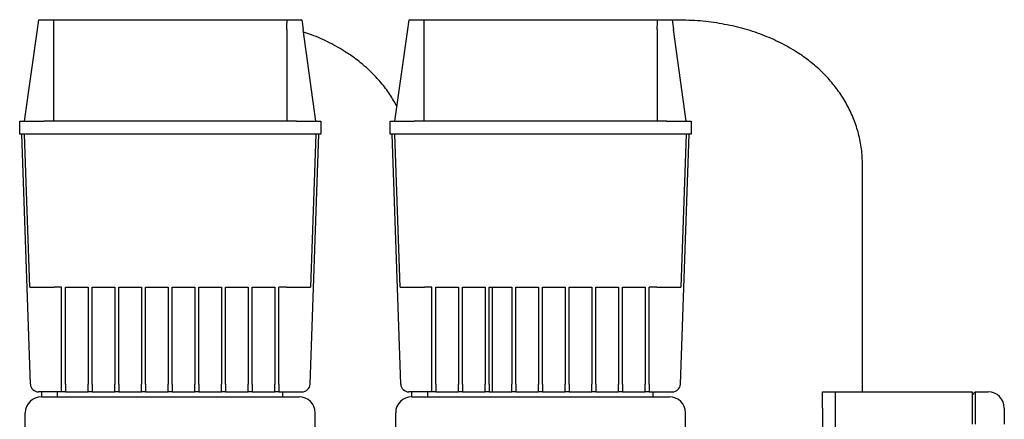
# Model space of a CAD drawing. Header units: millimetres. Extents: x 14 to 1402, y 12 to 747.
# Tile 4 of 6: x 31 to 642, y 499 to 747. Entities that reach past the tile are written whole.
import ezdxf

# ---------------------------------------------------------------- set-up
doc = ezdxf.new("R2010")
doc.units = ezdxf.units.MM

msp = doc.modelspace()

# ---------------------------------------------------------------- linework, layer by layer
at = {"color": 7, "linetype": 'Continuous', "lineweight": 25}
for p, q in [((42.57, 747.17), (51.68, 747.17)), ((51.68, 747.17), (196.75, 747.17)), ((196.75, 747.17), (205.86, 747.17)), ((272.57, 747.17), (281.68, 747.17)), ((281.68, 747.17), (426.75, 747.17)), ((426.75, 747.17), (435.86, 747.17)), ((439.22, 746.97), (435.91, 746.85)), ((33.72, 684.17), (41.72, 741.09)), ((51.72, 741.09), (51.72, 684.17)), ((196.72, 741.09), (196.72, 684.17)), ((214.72, 684.17), (206.72, 741.09)), ((263.72, 684.17), (271.72, 741.09)), ((281.72, 741.09), (281.72, 684.17)), ((426.72, 741.09), (426.72, 684.17)), ((444.72, 684.17), (436.72, 741.09)), ((30.72, 676.17), (30.72, 684.17)), ((30.72, 684.17), (45.72, 684.17)), ((202.72, 684.17), (45.72, 684.17)), ((202.72, 684.17), (217.72, 684.17)), ((217.72, 684.17), (217.72, 676.17)), ((260.72, 676.17), (260.72, 684.17)), ((260.72, 684.17), (275.72, 684.17)), ((432.72, 684.17), (275.72, 684.17)), ((432.72, 684.17), (447.72, 684.17)), ((447.72, 684.17), (447.72, 676.17)), ((45.72, 676.17), (30.72, 676.17)), ((37.38, 521), (31.97, 676.17)), ((37.03, 581.17), (33.72, 676.17)), ((202.72, 676.17), (45.72, 676.17)), ((217.72, 676.17), (202.72, 676.17)), ((211.05, 521), (216.47, 676.17)), ((214.72, 676.17), (211.4, 581.17)), ((275.72, 676.17), (260.72, 676.17)), ((267.38, 521), (261.97, 676.17)), ((267.03, 581.17), (263.72, 676.17)), ((432.72, 676.17), (275.72, 676.17)), ((447.72, 676.17), (432.72, 676.17)), ((441.05, 521), (446.47, 676.17)), ((444.72, 676.17), (441.4, 581.17)), ((554.22, 516.17), (554.22, 655.97)), ((56.72, 581.17), (52.03, 581.17)), ((56.72, 521), (56.72, 581.17)), ((59.22, 581.17), (73.28, 581.17)), ((59.22, 521), (59.22, 581.17)), ((73.28, 581.17), (73.28, 521)), ((75.78, 581.17), (89.84, 581.17)), ((75.78, 521), (75.78, 581.17)), ((89.84, 581.17), (89.84, 521)), ((92.34, 581.17), (106.4, 581.17)), ((92.34, 521), (92.34, 581.17)), ((106.4, 581.17), (106.4, 521)), ((108.9, 581.17), (122.97, 581.17)), ((108.9, 521), (108.9, 581.17)), ((122.97, 581.17), (122.97, 521)), ((125.47, 581.17), (139.53, 581.17)), ((125.47, 521), (125.47, 581.17)), ((139.53, 581.17), (139.53, 521)), ((142.03, 581.17), (156.09, 581.17)), ((142.03, 521), (142.03, 581.17)), ((156.09, 581.17), (156.09, 521)), ((158.59, 581.17), (172.65, 581.17)), ((158.59, 521), (158.59, 581.17)), ((172.65, 581.17), (172.65, 521)), ((175.15, 581.17), (189.22, 581.17)), ((175.15, 521), (175.15, 581.17)), ((189.22, 581.17), (189.22, 521)), ((196.41, 581.17), (191.72, 581.17)), ((191.72, 521), (191.72, 581.17)), ((286.72, 581.17), (282.03, 581.17)), ((286.72, 521), (286.72, 581.17)), ((289.22, 581.17), (303.28, 581.17)), ((289.22, 521), (289.22, 581.17)), ((303.28, 581.17), (303.28, 521)), ((305.78, 581.17), (319.84, 581.17)), ((305.78, 521), (305.78, 581.17)), ((319.84, 581.17), (319.84, 521)), ((322.34, 581.17), (336.4, 581.17)), ((322.34, 521), (322.34, 581.17)), ((324.22, 581.17), (324.22, 516.17)), ((336.4, 581.17), (336.4, 521)), ((338.9, 581.17), (352.97, 581.17)), ((338.9, 521), (338.9, 581.17)), ((352.97, 581.17), (352.97, 521)), ((355.47, 581.17), (369.53, 581.17)), ((355.47, 521), (355.47, 581.17)), ((369.53, 581.17), (369.53, 521)), ((372.03, 581.17), (386.09, 581.17)), ((372.03, 521), (372.03, 581.17)), ((386.09, 581.17), (386.09, 521)), ((388.59, 581.17), (402.65, 581.17)), ((388.59, 521), (388.59, 581.17)), ((402.65, 581.17), (402.65, 521)), ((405.15, 581.17), (419.22, 581.17)), ((405.15, 521), (405.15, 581.17)), ((419.22, 581.17), (419.22, 521)), ((426.41, 581.17), (421.72, 581.17)), ((421.72, 521), (421.72, 581.17)), ((56.72, 516.17), (56.72, 521)), ((59.22, 521), (59.22, 516.17)), ((73.28, 516.17), (73.28, 521)), ((75.78, 521), (75.78, 516.17)), ((89.84, 516.17), (89.84, 521)), ((92.34, 521), (92.34, 516.17)), ((106.4, 516.17), (106.4, 521)), ((108.9, 521), (108.9, 516.17)), ((122.97, 516.17), (122.97, 521)), ((125.47, 521), (125.47, 516.17)), ((139.53, 516.17), (139.53, 521)), ((142.03, 521), (142.03, 516.17)), ((156.09, 516.17), (156.09, 521)), ((158.59, 521), (158.59, 516.17)), ((172.65, 516.17), (172.65, 521)), ((175.15, 521), (175.15, 516.17)), ((189.22, 516.17), (189.22, 521)), ((191.72, 521), (191.72, 516.17)), ((286.72, 516.17), (286.72, 521)), ((289.22, 521), (289.22, 516.17)), ((303.28, 516.17), (303.28, 521)), ((305.78, 521), (305.78, 516.17)), ((319.84, 516.17), (319.84, 521)), ((322.34, 521), (322.34, 516.17)), ((336.4, 516.17), (336.4, 521)), ((338.9, 521), (338.9, 516.17)), ((352.97, 516.17), (352.97, 521)), ((355.47, 521), (355.47, 516.17)), ((369.53, 516.17), (369.53, 521)), ((372.03, 521), (372.03, 516.17)), ((386.09, 516.17), (386.09, 521)), ((388.59, 521), (388.59, 516.17)), ((402.65, 516.17), (402.65, 521)), ((405.15, 521), (405.15, 516.17)), ((419.22, 516.17), (419.22, 521)), ((421.72, 521), (421.72, 516.17)), ((56.72, 516.17), (42.38, 516.17)), ((44.22, 516.17), (44.22, 513.17)), ((54.22, 513.17), (54.22, 516.17)), ((59.22, 516.17), (56.72, 516.17)), ((59.22, 516.17), (73.28, 516.17)), ((75.78, 516.17), (73.28, 516.17)), ((75.78, 516.17), (89.84, 516.17)), ((92.34, 516.17), (89.84, 516.17)), ((92.34, 516.17), (106.4, 516.17)), ((108.9, 516.17), (106.4, 516.17)), ((108.9, 516.17), (122.97, 516.17)), ((125.47, 516.17), (122.97, 516.17)), ((125.47, 516.17), (139.53, 516.17)), ((142.03, 516.17), (139.53, 516.17)), ((142.03, 516.17), (156.09, 516.17)), ((158.59, 516.17), (156.09, 516.17)), ((158.59, 516.17), (172.65, 516.17)), ((175.15, 516.17), (172.65, 516.17)), ((175.15, 516.17), (189.22, 516.17)), ((191.72, 516.17), (189.22, 516.17)), ((191.72, 516.17), (206.05, 516.17)), ((194.22, 513.17), (194.22, 516.17)), ((286.72, 516.17), (272.38, 516.17)), ((274.22, 513.17), (274.22, 516.17)), ((284.22, 513.17), (284.22, 516.17)), ((289.22, 516.17), (286.72, 516.17)), ((289.22, 516.17), (303.28, 516.17)), ((305.78, 516.17), (303.28, 516.17)), ((305.78, 516.17), (319.84, 516.17)), ((322.34, 516.17), (319.84, 516.17)), ((322.34, 516.17), (336.4, 516.17)), ((338.9, 516.17), (336.4, 516.17)), ((338.9, 516.17), (352.97, 516.17)), ((355.47, 516.17), (352.97, 516.17)), ((355.47, 516.17), (369.53, 516.17)), ((372.03, 516.17), (369.53, 516.17)), ((372.03, 516.17), (386.09, 516.17)), ((388.59, 516.17), (386.09, 516.17)), ((388.59, 516.17), (402.65, 516.17)), ((405.15, 516.17), (402.65, 516.17)), ((405.15, 516.17), (419.22, 516.17)), ((421.72, 516.17), (419.22, 516.17)), ((421.72, 516.17), (436.05, 516.17)), ((424.22, 513.17), (424.22, 516.17)), ((529.22, 516.17), (537.22, 516.17)), ((529.22, 506.17), (529.22, 516.17)), ((537.22, 516.17), (537.22, 506.17)), ((537.22, 516.17), (622.22, 516.17)), ((622.22, 516.17), (622.22, 496.17)), ((622.22, 514.17), (624.22, 516.17)), ((624.22, 516.17), (624.22, 496.17)), ((624.22, 516.17), (632.22, 516.17)), ((44.22, 513.17), (204.22, 513.17)), ((274.22, 513.17), (434.22, 513.17)), ((34.22, 476.17), (34.22, 503.17)), ((214.22, 476.17), (214.22, 503.17)), ((264.22, 476.17), (264.22, 503.17)), ((444.22, 476.17), (444.22, 503.17)), ((529.22, 506.17), (529.22, 256.17)), ((537.22, 506.17), (537.22, 256.17)), ((642.22, 506.17), (642.22, 496.17))]:
    msp.add_line(p, q, dxfattribs=at)
for centre, radius, start, end in [((42.38, 521.17), 5, 182, 270), ((206.05, 521.17), 5, 270, 358), ((272.38, 521.17), 5, 182, 270), ((436.05, 521.17), 5, 270, 358), ((632.22, 506.17), 10, 0, 90), ((44.22, 503.17), 10, 90, 180), ((204.22, 503.17), 10, 0, 90), ((274.22, 503.17), 10, 90, 180), ((434.22, 503.17), 10, 0, 90)]:
    msp.add_arc(centre, radius, start, end, dxfattribs=at)
for points in [[(41.72, 741.09), (42, 743.12), (42.29, 745.15), (42.57, 747.17)], [(51.68, 747.17), (51.7, 745.15), (51.72, 743.12), (51.72, 741.09)], [(196.72, 741.09), (196.72, 743.12), (196.73, 745.15), (196.75, 747.17)], [(205.86, 747.17), (206.15, 745.15), (206.43, 743.12), (206.72, 741.09)], [(271.72, 741.09), (272, 743.12), (272.29, 745.15), (272.57, 747.17)], [(281.68, 747.17), (281.7, 745.15), (281.72, 743.12), (281.72, 741.09)], [(426.72, 741.09), (426.72, 743.12), (426.73, 745.15), (426.75, 747.17)], [(435.86, 747.17), (436.15, 745.15), (436.43, 743.12), (436.72, 741.09)]]:
    msp.add_open_spline(points, degree=3, dxfattribs=at)
for points, knots in [([(554.22, 655.97), (554.11, 659.25), (553.89, 665.72), (552.13, 675.2), (549.37, 684.24), (545.56, 692.81), (540.81, 700.83), (535.18, 708.28), (528.75, 715.14), (521.52, 721.41), (513.02, 727.45), (503.15, 733.06), (491.83, 738.01), (479.68, 741.95), (466.78, 744.81), (453.21, 746.64), (443.94, 746.86), (439.22, 746.97)], [0, 0, 0, 0, 0.060169, 0.118747, 0.176322, 0.233437, 0.290581, 0.347144, 0.404488, 0.462899, 0.522613, 0.595651, 0.67106, 0.749042, 0.829764, 0.913371, 1, 1, 1, 1]), ([(265.01, 693.38), (263.61, 695.88), (260.71, 701.06), (255.17, 708.27), (248.75, 715.14), (241.52, 721.41), (233.03, 727.46), (223.13, 733.02), (214.18, 737.12), (208.61, 738.86), (206.96, 739.37)], [0, 0, 0, 0, 0.112908, 0.234637, 0.358046, 0.483751, 0.61226, 0.769443, 0.93173, 1, 1, 1, 1]), ([(37.03, 581.17), (37.03, 581.17), (37.11, 581.17), (37.46, 581.17), (37.72, 581.17), (38.45, 581.17), (38.92, 581.17), (40.04, 581.17), (40.69, 581.17), (42.16, 581.17), (42.96, 581.17), (44.68, 581.17), (45.58, 581.17), (47.43, 581.17), (48.37, 581.17), (50.22, 581.17), (51.14, 581.17), (52.03, 581.17)], [0, 0, 0, 0, 0.125, 0.125, 0.25, 0.25, 0.375, 0.375, 0.5, 0.5, 0.625, 0.625, 0.75, 0.75, 0.875, 0.875, 1, 1, 1, 1]), ([(196.41, 581.17), (197.29, 581.17), (198.21, 581.17), (200.07, 581.17), (201.01, 581.17), (202.85, 581.17), (203.76, 581.17), (205.47, 581.17), (206.28, 581.17), (207.74, 581.17), (208.4, 581.17), (209.52, 581.17), (209.98, 581.17), (210.71, 581.17), (210.98, 581.17), (211.32, 581.17), (211.4, 581.17), (211.4, 581.17)], [0, 0, 0, 0, 0.125, 0.125, 0.25, 0.25, 0.375, 0.375, 0.5, 0.5, 0.625, 0.625, 0.75, 0.75, 0.875, 0.875, 1, 1, 1, 1]), ([(267.03, 581.17), (267.03, 581.17), (267.11, 581.17), (267.46, 581.17), (267.72, 581.17), (268.45, 581.17), (268.92, 581.17), (270.04, 581.17), (270.69, 581.17), (272.16, 581.17), (272.96, 581.17), (274.68, 581.17), (275.58, 581.17), (277.43, 581.17), (278.37, 581.17), (280.22, 581.17), (281.14, 581.17), (282.03, 581.17)], [0, 0, 0, 0, 0.125, 0.125, 0.25, 0.25, 0.375, 0.375, 0.5, 0.5, 0.625, 0.625, 0.75, 0.75, 0.875, 0.875, 1, 1, 1, 1]), ([(426.41, 581.17), (427.29, 581.17), (428.21, 581.17), (430.07, 581.17), (431.01, 581.17), (432.85, 581.17), (433.76, 581.17), (435.47, 581.17), (436.28, 581.17), (437.74, 581.17), (438.4, 581.17), (439.52, 581.17), (439.98, 581.17), (440.71, 581.17), (440.98, 581.17), (441.32, 581.17), (441.4, 581.17), (441.4, 581.17)], [0, 0, 0, 0, 0.125, 0.125, 0.25, 0.25, 0.375, 0.375, 0.5, 0.5, 0.625, 0.625, 0.75, 0.75, 0.875, 0.875, 1, 1, 1, 1])]:
    msp.add_open_spline(points, degree=3, knots=knots, dxfattribs=at)

doc.saveas('drawing.dxf')
